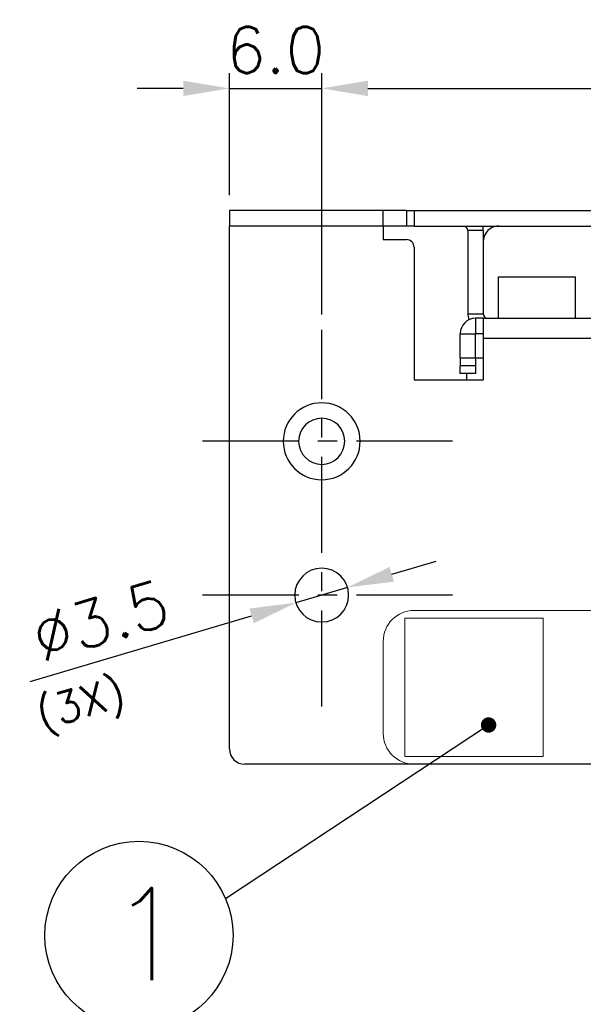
# Model space of a CAD drawing. Extents: x 210 to 804, y -840 to 420.
# Tile 9 of 50: x 481 to 517, y -533 to -469. Entities that reach past the tile are written whole.
import ezdxf

# ---------------------------------------------------------------- set-up
doc = ezdxf.new("R2010")
doc.units = 0
doc.header["$LTSCALE"] = 0.5
doc.linetypes.add('CENTER', pattern=[2, 1.25, -0.25, 0.25, -0.25])
doc.layers.get('0').update_dxf_attribs({"linetype": 'CONTINUOUS'})
doc.layers.get('Defpoints').update_dxf_attribs({"linetype": 'CONTINUOUS'})
for name, color, linetype in [('02___PRT_ALL_AXES', 7, 'CONTINUOUS'), ('c', 4, 'CENTER'), ('DIM', 7, 'CONTINUOUS'), ('圖層 1', 7, 'CONTINUOUS')]:
    doc.layers.add(name, color=color, linetype=linetype)
doc.styles.add('SIMPLEX', font='SIMPLEX.shx')
doc.dimstyles.get("Standard").update_dxf_attribs({"dimtxt": 3, "dimasz": 3, "dimexe": 1.25, "dimexo": 1, "dimgap": 1, "dimtad": 1, "dimdec": 1, "dimzin": 0, "dimdsep": 46, "dimtxsty": 'STANDARD', "dimcen": 0.5, "dimclrd": 2, "dimclre": 2, "dimclrt": 2, "dimadec": 0, "dimazin": 0, "dimtfac": 1, "dimtdec": 1, "dimtmove": 0, "dimatfit": 3, "dimfxl": 1, "dimtolj": 1, "dimtzin": 0, "dimarcsym": 0})
doc.dimstyles.new('STANDARD$0', dxfattribs={"dimtxt": 3, "dimasz": 3, "dimexe": 1, "dimexo": 1, "dimgap": 1, "dimtad": 1, "dimdec": 1, "dimzin": 0, "dimdsep": 46, "dimtxsty": 'STANDARD', "dimcen": -0.5, "dimclrd": 2, "dimclre": 2, "dimclrt": 2, "dimadec": 1, "dimazin": 0, "dimtfac": 1, "dimtdec": 1, "dimtmove": 0, "dimatfit": 3, "dimfxl": 1, "dimtolj": 1, "dimtzin": 0, "dimarcsym": 0})

# ---------------------------------------------------------------- blocks, each defined once
blk = doc.blocks.new('*D121')
at = {"layer": 'Defpoints', "color": 0}
for p in [(650.303, -473.696), (500.303, -489.396), (650.303, -489.396)]:
    blk.add_point(p, dxfattribs=at)
at = {"layer": 'DIM', "lineweight": -2}
for p, q in [((500.303, -488.396), (500.303, -472.696)), ((650.303, -488.396), (650.303, -472.696)), ((503.303, -473.696), (647.303, -473.696))]:
    blk.add_line(p, q, dxfattribs=at)
at = {"layer": 'DIM'}
for points in [[(503.303, -473.196), (503.303, -474.196), (500.303, -473.696)], [(647.303, -473.196), (647.303, -474.196), (650.303, -473.696)]]:
    blk.add_solid(points, dxfattribs=at)
at = {"layer": 'DIM', "insert": (575.303, -471.196), "char_height": 3, "attachment_point": 5, "style": 'SIMPLEX'}
blk.add_mtext('\\A1;150.0%%P0.5', dxfattribs=at)
blk = doc.blocks.new('*D123')
at = {"layer": 'Defpoints', "color": 0}
for p in [(500.303, -473.696), (500.303, -473.696), (494.303, -481.647)]:
    blk.add_point(p, dxfattribs=at)
at = {"layer": 'DIM', "lineweight": -2}
for p, q in [((494.303, -480.647), (494.303, -472.696)), ((491.303, -473.696), (488.303, -473.696)), ((494.303, -473.696), (500.303, -473.696)), ((503.303, -473.696), (506.303, -473.696))]:
    blk.add_line(p, q, dxfattribs=at)
at = {"layer": 'DIM'}
for points in [[(491.303, -473.196), (491.303, -474.196), (494.303, -473.696)], [(503.303, -473.196), (503.303, -474.196), (500.303, -473.696)]]:
    blk.add_solid(points, dxfattribs=at)
at = {"layer": 'DIM', "insert": (497.303, -471.196), "char_height": 3, "attachment_point": 5, "style": 'SIMPLEX'}
blk.add_mtext('\\A1;6.0', dxfattribs=at)
blk = doc.blocks.new('*D131')
at = {"layer": 'Defpoints', "color": 0}
for p in [(501.981, -506.149), (498.625, -507.145)]:
    blk.add_point(p, dxfattribs=at)
at = {"layer": 'DIM', "lineweight": -2}
for p, q in [((504.857, -505.296), (507.733, -504.443)), ((501.981, -506.149), (498.625, -507.145)), ((481.359, -512.268), (495.749, -507.998))]:
    blk.add_line(p, q, dxfattribs=at)
at = {"layer": 'DIM'}
for points in [[(504.715, -504.817), (504.999, -505.775), (501.981, -506.149)], [(495.607, -507.519), (495.892, -508.478), (498.625, -507.145)]]:
    blk.add_solid(points, dxfattribs=at)
at = {"layer": 'DIM', "insert": (485.921, -508.307), "char_height": 3, "attachment_point": 5, "rotation": 16.52709, "style": 'SIMPLEX'}
blk.add_mtext('\\A1;∅3.5', dxfattribs=at)

msp = doc.modelspace()

# ---------------------------------------------------------------- linework, layer by layer
at = {"color": 7, "linetype": 'Continuous'}
for p, q in [((494.303, -481.647), (494.303, -482.647)), ((504.303, -481.647), (494.303, -481.647)), ((504.303, -482.647), (504.303, -481.647)), ((505.803, -481.647), (504.303, -481.647)), ((505.803, -481.647), (506.303, -481.647)), ((505.803, -481.647), (505.803, -482.647)), ((506.303, -481.647), (506.303, -482.647)), ((506.303, -481.647), (524.303, -481.647)), ((494.303, -516.647), (494.303, -482.647)), ((504.303, -482.647), (494.303, -482.647)), ((504.303, -482.647), (504.303, -483.526)), ((505.803, -482.647), (504.303, -482.647)), ((506.303, -482.647), (505.803, -482.647)), ((506.303, -482.647), (524.303, -482.647)), ((510.803, -482.947), (509.803, -482.947)), ((509.803, -482.947), (509.803, -488.347)), ((510.803, -482.947), (510.803, -488.347)), ((504.303, -483.526), (505.803, -483.526)), ((506.303, -484.026), (506.303, -492.647)), ((509.803, -488.347), (510.803, -488.347)), ((510.803, -488.647), (510.303, -488.647)), ((510.303, -488.647), (510.303, -489.647)), ((510.803, -488.647), (510.803, -489.647)), ((510.803, -488.647), (517.803, -488.647)), ((510.803, -488.647), (517.803, -488.647)), ((509.303, -489.647), (510.303, -489.647)), ((509.303, -491.247), (509.303, -489.647)), ((510.803, -489.647), (510.303, -489.647)), ((510.303, -491.247), (510.303, -489.647)), ((510.803, -489.647), (510.803, -489.947)), ((510.803, -489.947), (510.803, -492.647)), ((510.803, -489.947), (517.803, -489.947)), ((510.303, -491.247), (509.303, -491.247)), ((509.303, -491.247), (509.303, -491.747)), ((509.303, -492.247), (509.303, -491.747)), ((510.303, -491.747), (509.303, -491.747)), ((510.803, -491.247), (510.303, -491.247)), ((510.303, -491.247), (510.303, -491.747)), ((510.303, -491.747), (510.303, -492.247)), ((510.303, -492.247), (509.303, -492.247)), ((510.303, -492.247), (509.303, -492.247)), ((509.703, -492.247), (509.703, -492.647)), ((506.303, -492.647), (510.803, -492.647)), ((655.303, -517.647), (495.303, -517.647))]:
    msp.add_line(p, q, dxfattribs=at)
for centre, radius, start, end in [((509.503, -482.947), 0.3, 0, 90), ((509.503, -482.947), 1.3, 0, 11.86761), ((511.806, -483.647), 1, 90, 149.97789), ((511.806, -483.647), 1, 149.97789, 180), ((505.803, -484.026), 0.5, 0, 90), ((511.103, -488.347), 1.3, 180, 196.44836), ((511.103, -488.347), 0.3, 180, 210.02211), ((511.103, -488.347), 0.3, 210.02211, 270), ((510.303, -489.647), 1, 90, 180), ((511.103, -488.347), 1.3, 196.44836, 197.55514), ((495.303, -516.647), 1, 180, 270)]:
    msp.add_arc(centre, radius, start, end, dxfattribs=at)
at = {"layer": '02___PRT_ALL_AXES', "color": 7, "linetype": 'Continuous'}
for p, q in [((511.803, -485.947), (512.666, -485.947)), ((511.803, -488.647), (511.803, -485.947)), ((511.803, -488.647), (511.803, -485.947)), ((512.666, -485.947), (512.803, -485.947)), ((512.803, -485.947), (515.803, -485.947)), ((515.803, -485.947), (515.94, -485.947)), ((515.94, -485.947), (516.803, -485.947)), ((516.803, -488.647), (516.803, -485.947)), ((516.803, -488.647), (516.803, -485.947))]:
    msp.add_line(p, q, dxfattribs=at)
for centre, radius, start, end in [((500.303, -496.647), 2.5, 0, 180), ((500.303, -496.647), 1.5, 0, 180), ((500.303, -496.647), 2.5, 180, 0), ((500.303, -496.647), 1.5, 180, 0), ((500.303, -506.647), 1.75, 0, 180), ((500.303, -506.647), 1.75, 180, 0)]:
    msp.add_arc(centre, radius, start, end, dxfattribs=at)
at = {"layer": 'c', "color": 7, "ltscale": 10}
for p, q in [((500.303, -503.898), (500.303, -489.396)), ((508.806, -496.647), (491.8, -496.647)), ((500.303, -513.898), (500.303, -499.396)), ((508.806, -506.647), (491.8, -506.647))]:
    msp.add_line(p, q, dxfattribs=at)
at = {"layer": 'DIM', "color": 7}
msp.add_line((494.048, -526.377), (511.148, -515.096), dxfattribs=at)
at = {"layer": 'DIM', "color": 7, "ltscale": 2, "const_width": 0.5}
msp.add_lwpolyline([(511.152, -514.846, 1), (511.145, -515.346, 1)], format="xyb", close=True, dxfattribs=at)
at = {"layer": 'DIM', "color": 7, "ltscale": 2}
msp.add_circle((488.422, -528.779), 6.117, dxfattribs=at)
at = {"layer": '圖層 1', "color": 7, "lineweight": 9}
for p, q in [((505.702, -508.147), (505.702, -508.147)), ((505.702, -508.147), (514.702, -508.147)), ((505.702, -517.147), (505.702, -508.147)), ((514.702, -508.147), (514.702, -508.147)), ((514.702, -508.147), (514.702, -517.147)), ((514.702, -517.147), (505.702, -517.147)), ((505.702, -517.147), (505.702, -517.147)), ((514.702, -517.147), (514.702, -517.147))]:
    msp.add_line(p, q, dxfattribs=at)
for points in [[(504.303, -509.647), (504.303, -508.543), (505.199, -507.647), (506.303, -507.647)], [(506.303, -507.647), (506.303, -507.647), (536.303, -507.647), (536.303, -507.647)], [(504.303, -515.647), (504.303, -515.647), (504.303, -509.647), (504.303, -509.647)], [(506.303, -517.647), (505.199, -517.647), (504.303, -516.752), (504.303, -515.647)], [(536.303, -517.647), (536.303, -517.647), (506.303, -517.647), (506.303, -517.647)]]:
    msp.add_open_spline(points, degree=3, dxfattribs=at)

# ---------------------------------------------------------------- texts
at = {"layer": 'DIM', "color": 7, "ltscale": 2, "style": 'SIMPLEX'}
msp.add_text('1', height=6, dxfattribs=at).set_placement((486.431, -531.693))
at = {"layer": 'DIM', "color": 7, "insert": (487.896, -514.414), "char_height": 2, "attachment_point": 9, "rotation": 16.56942, "style": 'SIMPLEX'}
msp.add_mtext('\\A1;(3X)', dxfattribs=at)

# ---------------------------------------------------------------- dimensions: what is measured, and where the dimension line sits
at = {"layer": 'DIM', "color": 7}
dim = msp.add_linear_dim(base=(500.303, -473.696), p1=(494.303, -481.647), p2=(500.303, -473.696), dimstyle='STANDARD$0', override={"dimtxsty": 'SIMPLEX', "dimcen": -2, "dimclrd": 256, "dimclre": 256, "dimclrt": 256}, dxfattribs=at)
dim.commit()
dim.dimension.update_dxf_attribs({"geometry": '*D123', "text_midpoint": (497.303, -473.696), "dimtype": 160})
dim = msp.add_linear_dim(base=(650.303, -473.696), p1=(500.303, -489.396), p2=(650.303, -489.396), text='<>%%P0.5', dimstyle='STANDARD$0', override={"dimtxsty": 'SIMPLEX', "dimcen": -2, "dimclrd": 256, "dimclre": 256, "dimclrt": 256}, dxfattribs=at)
dim.commit()
dim.dimension.update_dxf_attribs({"geometry": '*D121', "text_midpoint": (575.303, -473.696), "dimtype": 160})
dim = msp.add_diameter_dim_2p(p1=(501.981, -506.149), p2=(498.625, -507.145), dimstyle='STANDARD', override={"dimtxsty": 'SIMPLEX', "dimcen": -2, "dimclrd": 256, "dimclre": 256, "dimclrt": 256}, dxfattribs=at)
dim.commit()
dim.dimension.update_dxf_attribs({"geometry": '*D131', "text_midpoint": (486.632, -510.704), "dimtype": 163})

doc.saveas('drawing.dxf')
